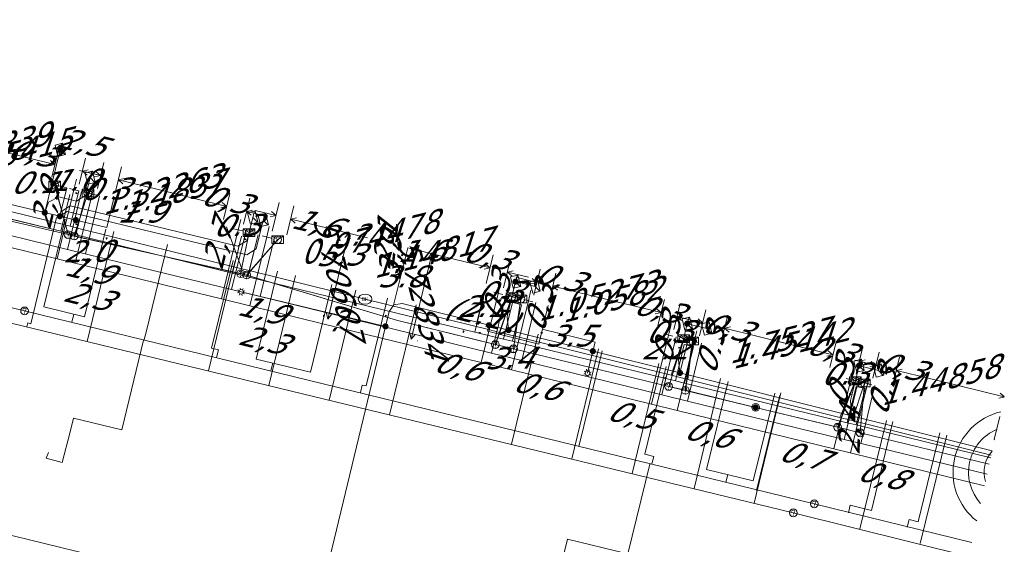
# Model space of a CAD drawing. Header units: metres. Extents: x 124576 to 133557, y 395865 to 402386.
# Tile 92 of 256: x 126258 to 126322, y 398465 to 398499. Entities that reach past the tile are written whole.
import ezdxf
from ezdxf.enums import TextEntityAlignment as Align

# ---------------------------------------------------------------- set-up
doc = ezdxf.new("R2010")
doc.units = ezdxf.units.M
doc.header["$MEASUREMENT"] = 0
for name, color, linetype, lineweight, true_color in [('LG_Datatransport_KPN_BV', 3, 'Continuous', 13, 0x00ff00), ('LG_Datatransport_Reggefiber_Operator_BV', 3, 'Continuous', 13, 0x00ff00), ('LG_Datatransport_Ziggo_BV', 3, 'Continuous', 13, 0x00ff00), ('LG_Laag_Spanning_Enexis_Netbeheer_BV', 7, 'Continuous', 13, 0x960000), ('LG_Riool_Vrij_Verval_Gemeente_Tilburg_Ruimtelijke_Uitvoering', 7, 'Continuous', 13, 0xca00a0), ('LG_unet-4_Brabant_Water', 5, 'Continuous', 13, 0x0000ff), ('LG_warmte_Ennatuurlijk_BV', 7, 'Continuous', 13, 0x008080), ('MV_Datatransport_lijn', 3, 'Continuous', 0, 0x00ff00), ('MV_warmte_lijn', 7, 'Continuous', 0, 0x008080)]:
    doc.layers.add(name, color=color, linetype=linetype, lineweight=lineweight, true_color=true_color)
for name, color, linetype, lineweight in [('LG_Datatransport_P_KPN_BV', 7, 'Continuous', 0), ('LG_Laag_Spanning_P_Enexis_Netbeheer_BV', 7, 'Continuous', 0), ('LG_Laag_Spanning_P_Gemeente_Tilburg_Ruimtelijke_Uitvoering', 7, 'Continuous', 0), ('LG_Riool_Vrij_Verval_P_Gemeente_Tilburg_Ruimtelijke_Uitvoering', 7, 'Continuous', 0), ('LG_unet-4_P_Brabant_Water', 7, 'Continuous', 0), ('MV_Datatransport', 7, 'Continuous', 0), ('MV_Laag_Spanning', 7, 'Continuous', 0), ('MV_Laag_Spanning_lijn', 7, 'Continuous', 0), ('MV_Laag_Spanning_pijl', 7, 'Continuous', 0), ('MV_unet-4', 7, 'Continuous', 0), ('MV_warmte', 7, 'Continuous', 0)]:
    doc.layers.add(name, color=color, linetype=linetype, lineweight=lineweight)
doc.styles.add('Klic_Annotatie', font='verdanai.ttf', dxfattribs={"oblique": 20, "height": 1.4})
doc.styles.add('Style-Arial', font='arial.ttf')

# ---------------------------------------------------------------- blocks, each defined once
blk = doc.blocks.new('Mof')
at = {"layer": 'LG_Laag_Spanning_P_Enexis_Netbeheer_BV'}
h = blk.add_hatch(color=256, dxfattribs=at)
edge = h.paths.add_edge_path()
edge.add_arc((0, 0), 2, 0, 360)
blk = doc.blocks.new('DeliveryPoint')
at = {"layer": 'LG_Laag_Spanning_P_Enexis_Netbeheer_BV', "flags": 128}
blk.add_lwpolyline([(-3.75, -2.5), (3.75, -2.5), (3.75, 2.5), (-3.75, 2.5), (-3.75, -2.5)], close=True, dxfattribs=at)
blk.add_lwpolyline([(-3.75, 2.5), (-3.75, 2.16), (0, 0), (3.75, 2.16)], dxfattribs=at)
blk = doc.blocks.new('Streetlight')
at = {"layer": 'LG_Laag_Spanning_P_Enexis_Netbeheer_BV'}
for p, q in [((-1.77, 1.77), (-1.06, 1.06)), ((0, 2.5), (0, 1.5)), ((1.77, 1.77), (1.06, 1.06)), ((-1.06, -1.06), (-1.77, -1.77)), ((0, -1.5), (0, -2.5)), ((1.06, -1.06), (1.77, -1.77))]:
    blk.add_line(p, q, dxfattribs=at)
at = {"layer": 'LG_Laag_Spanning_P_Enexis_Netbeheer_BV', "flags": 128}
for points in [[(-2.5, 0), (-1.5, 0)], [(1.5, 0), (2.5, 0)]]:
    blk.add_lwpolyline(points, dxfattribs=at)
at = {"layer": 'LG_Laag_Spanning_P_Enexis_Netbeheer_BV'}
blk.add_circle((0, 0), 1.5, dxfattribs=at)
blk = doc.blocks.new('m_pijl')
at = {"layer": 'MV_Laag_Spanning_pijl'}
blk.add_hatch(color=7, dxfattribs=at).paths.add_polyline_path([(-1, -0.33), (-1, 0), (-1, 0.33), (0, 0)])
at = {"layer": 'MV_Laag_Spanning_pijl', "flags": 128}
blk.add_lwpolyline([(-1, 0), (-1, 0.33), (0, 0), (-1, -0.33), (-1, 0)], close=True, dxfattribs=at)
blk = doc.blocks.new('FireHydrant')
at = {"layer": 'LG_unet-4_P_Brabant_Water'}
blk.add_ellipse((0, 0), major_axis=(4.45, 0), ratio=0.727642, dxfattribs=at)
at = {"layer": 'LG_unet-4_P_Brabant_Water', "style": 'Style-Arial'}
blk.add_text('BK', height=2.5, dxfattribs=at).set_placement((0, 0), align=Align.MIDDLE_CENTER)
blk = doc.blocks.new('Onbekend_2')
at = {"layer": 'LG_Riool_Vrij_Verval_P_Gemeente_Tilburg_Ruimtelijke_Uitvoering'}
blk.add_hatch(color=256, dxfattribs=at).paths.add_polyline_path([(-0.25, -1.07, -0.262633), (0.23, 0.15), (0.59, 0.47, 0.379827), (0.7, 1.26), (0.69, 1.26, 0.228508), (-0.03, 1.53), (-0.03, 1.52, 0.459053), (-0.82, 0.79), (-1.29, 0.85, -0.414214), (-0.08, 2, -0.243799), (1.09, 1.52, -0.379827), (0.9, 0.11), (0.54, -0.2, 0.262633), (0.23, -1.08), (-0.17, -1.07)])
blk.add_circle((0, 0), 2.5, dxfattribs=at)
at = {"layer": 'LG_Riool_Vrij_Verval_P_Gemeente_Tilburg_Ruimtelijke_Uitvoering', "extrusion": (0, 0, -1)}
blk.add_solid([(0.34, -2.06), (-0.21, -2.06), (0.34, -1.51), (-0.21, -1.51)], dxfattribs=at)
blk = doc.blocks.new('Onbekend_3')
at = {"layer": 'LG_Datatransport_P_KPN_BV'}
blk.add_hatch(color=256, dxfattribs=at).paths.add_polyline_path([(-0.25, -1.07, -0.262633), (0.23, 0.15), (0.59, 0.47, 0.379827), (0.7, 1.26), (0.69, 1.26, 0.228508), (-0.03, 1.53), (-0.03, 1.52, 0.459053), (-0.82, 0.79), (-1.29, 0.85, -0.414214), (-0.08, 2, -0.243799), (1.09, 1.52, -0.379827), (0.9, 0.11), (0.54, -0.2, 0.262633), (0.23, -1.08), (-0.17, -1.07)])
blk.add_circle((0, 0), 2.5, dxfattribs=at)
at = {"layer": 'LG_Datatransport_P_KPN_BV', "extrusion": (0, 0, -1)}
blk.add_solid([(0.34, -2.06), (-0.21, -2.06), (0.34, -1.51), (-0.21, -1.51)], dxfattribs=at)
blk = doc.blocks.new('Mof_2')
at = {"layer": 'LG_Datatransport_P_KPN_BV'}
h = blk.add_hatch(color=256, dxfattribs=at)
edge = h.paths.add_edge_path()
edge.add_arc((0, 0), 2, 0, 360)
blk = doc.blocks.new('PuntVanLevering_1')
at = {"layer": 'LG_Datatransport_P_KPN_BV', "flags": 128}
blk.add_lwpolyline([(-3.75, -2.5), (3.75, -2.5), (3.75, 2.5), (-3.75, 2.5), (-3.75, -2.5)], close=True, dxfattribs=at)
blk.add_lwpolyline([(-3.75, 2.5), (-3.75, 2.16), (0, 0), (3.75, 2.16)], dxfattribs=at)

msp = doc.modelspace()

# ---------------------------------------------------------------- linework, layer by layer
at = {"layer": 'LG_Datatransport_KPN_BV'}
for p, q in [((126261.53, 398485.31), (126260.66, 398488.51)), ((126261.53, 398485.31), (126251.57, 398487.65)), ((126261.92, 398485.22), (126262.8, 398487.99)), ((126261.92, 398485.22), (126261.53, 398485.31)), ((126272.65, 398482.79), (126261.92, 398485.22)), ((126272.65, 398482.79), (126273.2, 398485.44)), ((126273.04, 398482.7), (126275.04, 398484.99)), ((126273.04, 398482.7), (126272.65, 398482.79)), ((126282.7, 398479.79), (126273.04, 398482.7)), ((126289.07, 398478.22), (126290.14, 398481.3)), ((126290.24, 398477.95), (126290.72, 398481.16)), ((126289.07, 398478.22), (126282.7, 398479.79)), ((126290.24, 398477.95), (126289.07, 398478.22)), ((126300.25, 398475.52), (126301.2, 398478.59)), ((126301.32, 398475.27), (126301.79, 398478.45)), ((126300.25, 398475.52), (126290.24, 398477.95)), ((126301.32, 398475.27), (126300.25, 398475.52)), ((126311.14, 398472.89), (126312.28, 398475.88)), ((126312.59, 398472.53), (126312.86, 398475.74)), ((126305.85, 398474.17), (126301.32, 398475.27)), ((126311.14, 398472.89), (126305.85, 398474.17)), ((126312.59, 398472.53), (126311.14, 398472.89)), ((126320.916, 398470.51), (126312.59, 398472.53))]:
    msp.add_line(p, q, dxfattribs=at)
at = {"layer": 'LG_Datatransport_Reggefiber_Operator_BV'}
for p, q in [((126260.665, 398488.509), (126261.529, 398485.311)), ((126251.568, 398487.648), (126261.529, 398485.311)), ((126261.919, 398485.216), (126262.803, 398487.987)), ((126261.529, 398485.311), (126261.919, 398485.216)), ((126261.919, 398485.216), (126272.651, 398482.795)), ((126272.651, 398482.795), (126273.195, 398485.442)), ((126273.039, 398482.7), (126275.039, 398484.988)), ((126272.651, 398482.795), (126273.039, 398482.7)), ((126289.072, 398478.216), (126290.137, 398481.305)), ((126290.241, 398477.946), (126290.719, 398481.163)), ((126300.247, 398475.524), (126301.204, 398478.594)), ((126289.072, 398478.216), (126290.241, 398477.946)), ((126301.317, 398475.265), (126301.786, 398478.452)), ((126290.241, 398477.946), (126300.247, 398475.524)), ((126300.247, 398475.524), (126301.317, 398475.265)), ((126311.135, 398472.886), (126312.282, 398475.883)), ((126312.592, 398472.528), (126312.864, 398475.741)), ((126301.317, 398475.265), (126305.847, 398474.167)), ((126305.847, 398474.167), (126311.135, 398472.886)), ((126311.135, 398472.886), (126312.592, 398472.528)), ((126312.592, 398472.528), (126320.916, 398470.51))]:
    msp.add_line(p, q, dxfattribs=at)
at = {"layer": 'LG_Datatransport_Reggefiber_Operator_BV', "flags": 128}
msp.add_lwpolyline([(126273.039, 398482.7), (126282.701, 398479.791), (126289.072, 398478.216)], dxfattribs=at)
at = {"layer": 'LG_Datatransport_Ziggo_BV'}
for p, q in [((126252.118, 398487.7), (126261.057, 398485.523)), ((126261.057, 398485.523), (126261.639, 398487.906)), ((126262.029, 398485.286), (126262.611, 398487.668)), ((126261.057, 398485.523), (126262.029, 398485.286)), ((126262.029, 398485.286), (126272.133, 398482.826)), ((126272.133, 398482.826), (126272.713, 398485.201)), ((126273.105, 398482.589), (126273.685, 398484.963)), ((126272.133, 398482.826), (126273.105, 398482.589)), ((126273.105, 398482.589), (126289.602, 398478.572)), ((126289.602, 398478.572), (126290.178, 398480.935)), ((126290.185, 398478.43), (126290.76, 398480.791)), ((126289.602, 398478.572), (126290.185, 398478.43)), ((126290.185, 398478.43), (126300.679, 398475.875)), ((126300.679, 398475.875), (126301.252, 398478.229)), ((126301.262, 398475.733), (126301.835, 398478.087)), ((126300.679, 398475.875), (126301.262, 398475.733)), ((126301.262, 398475.733), (126311.756, 398473.177)), ((126311.756, 398473.177), (126312.327, 398475.524)), ((126312.339, 398473.035), (126312.91, 398475.382)), ((126311.756, 398473.177), (126312.339, 398473.035)), ((126312.339, 398473.035), (126321.008, 398470.924))]:
    msp.add_line(p, q, dxfattribs=at)
at = {"layer": 'LG_Datatransport_Ziggo_BV', "flags": 128}
for points in [[(126226.344, 398494.92), (126226.126, 398494.029), (126249.495, 398488.339), (126252.118, 398487.7), (126261.057, 398485.523), (126262.029, 398485.286), (126272.133, 398482.826), (126273.105, 398482.589), (126289.602, 398478.572), (126290.185, 398478.43), (126300.679, 398475.875), (126301.262, 398475.733), (126311.756, 398473.177), (126312.339, 398473.035), (126321.008, 398470.924)], [(126226.344, 398494.92), (126226.126, 398494.029), (126249.495, 398488.339), (126252.118, 398487.7), (126261.057, 398485.523), (126262.029, 398485.286), (126272.133, 398482.826), (126273.105, 398482.589), (126273.685, 398484.963)], [(126226.344, 398494.92), (126226.126, 398494.029), (126249.495, 398488.339), (126252.118, 398487.7), (126261.057, 398485.523), (126262.029, 398485.286), (126272.133, 398482.826), (126272.713, 398485.201)], [(126226.344, 398494.92), (126226.126, 398494.029), (126249.495, 398488.339), (126252.118, 398487.7), (126261.057, 398485.523), (126262.029, 398485.286), (126262.611, 398487.668)], [(126226.344, 398494.92), (126226.126, 398494.029), (126249.495, 398488.339), (126252.118, 398487.7), (126261.057, 398485.523), (126261.639, 398487.906)], [(126321.008, 398470.924), (126312.339, 398473.035), (126311.756, 398473.177), (126301.262, 398475.733), (126300.679, 398475.875), (126290.185, 398478.43), (126289.602, 398478.572), (126290.178, 398480.935)], [(126321.008, 398470.924), (126312.339, 398473.035), (126311.756, 398473.177), (126301.262, 398475.733), (126300.679, 398475.875), (126290.185, 398478.43), (126290.76, 398480.791)], [(126321.008, 398470.924), (126312.339, 398473.035), (126311.756, 398473.177), (126301.262, 398475.733), (126300.679, 398475.875), (126301.252, 398478.229)], [(126321.008, 398470.924), (126312.339, 398473.035), (126311.756, 398473.177), (126301.262, 398475.733), (126301.835, 398478.087)], [(126321.008, 398470.924), (126312.339, 398473.035), (126311.756, 398473.177), (126312.327, 398475.524)], [(126321.008, 398470.924), (126312.339, 398473.035), (126312.91, 398475.382)]]:
    msp.add_lwpolyline(points, dxfattribs=at)
at = {"layer": 'LG_Laag_Spanning_Enexis_Netbeheer_BV'}
for p, q in [((126260.022, 398486.728), (126261.018, 398490.78)), ((126290.374, 398482.276), (126291.637, 398481.967)), ((126281.986, 398479.394), (126272.685, 398481.619)), ((126301.441, 398479.566), (126302.704, 398479.257)), ((126295.358, 398477.793), (126295.015, 398476.381)), ((126312.52, 398476.855), (126313.782, 398476.546))]:
    msp.add_line(p, q, dxfattribs=at)
at = {"layer": 'LG_Laag_Spanning_Enexis_Netbeheer_BV', "flags": 128}
for points in [[(126262.026, 398486.247), (126260.994, 398486.495), (126260.022, 398486.728), (126258.655, 398487.056), (126251.533, 398488.765), (126250.658, 398488.975), (126243.557, 398490.679), (126235.788, 398492.543), (126226.673, 398494.782), (126220.457, 398496.309), (126220.166, 398496.381), (126218.592, 398496.768), (126218.284, 398496.994), (126218.225, 398497.371), (126219.594, 398503.033)], [(126262.026, 398486.247), (126260.994, 398486.495), (126260.022, 398486.728), (126258.655, 398487.056), (126251.533, 398488.765), (126250.658, 398488.975), (126243.557, 398490.679), (126235.788, 398492.543), (126226.673, 398494.782), (126220.457, 398496.309), (126220.166, 398496.381), (126218.592, 398496.768), (126218.284, 398496.994), (126218.225, 398497.371), (126219.594, 398503.033)], [(126262.026, 398486.247), (126260.994, 398486.495), (126260.022, 398486.728), (126258.655, 398487.056), (126251.533, 398488.765), (126250.658, 398488.975), (126243.557, 398490.679), (126235.788, 398492.543), (126226.673, 398494.782), (126220.457, 398496.309), (126220.166, 398496.381), (126218.592, 398496.768), (126218.284, 398496.994), (126218.225, 398497.371), (126219.594, 398503.033)], [(126260.022, 398486.728), (126260.273, 398487.392), (126260.936, 398487.743), (126262.062, 398487.473), (126262.667, 398487.842), (126262.946, 398488.981)], [(126260.994, 398486.495), (126261.065, 398486.786), (126261.671, 398487.155), (126272.465, 398484.564), (126273.07, 398484.933), (126273.432, 398486.413)], [(126260.994, 398486.495), (126261.477, 398486.79), (126273.051, 398484.013), (126273.656, 398484.382), (126274.112, 398486.246)], [(126289.918, 398479.152), (126289.823, 398480.022), (126290.374, 398482.276)], [(126321.107, 398471.368), (126319.373, 398471.795), (126312.038, 398473.627), (126300.973, 398476.391), (126295.358, 398477.793), (126289.918, 398479.152), (126288.662, 398479.466), (126283.067, 398480.863), (126282.534, 398480.783), (126282.216, 398480.348), (126281.986, 398479.394), (126276.372, 398456.112), (126276.362, 398456.071), (126275.871, 398454.034), (126274.8, 398449.591), (126271.167, 398434.518), (126271.05, 398434.031), (126270.908, 398433.444), (126270.994, 398432.91), (126271.435, 398432.597), (126273.169, 398432.216)], [(126321.107, 398471.368), (126319.373, 398471.795), (126312.038, 398473.627), (126300.973, 398476.391), (126295.358, 398477.793), (126289.918, 398479.152), (126288.662, 398479.466), (126283.067, 398480.863), (126282.534, 398480.783), (126282.216, 398480.348), (126281.986, 398479.394), (126276.372, 398456.112), (126281.986, 398479.394), (126276.372, 398456.112)], [(126321.107, 398471.368), (126319.373, 398471.795), (126312.038, 398473.627), (126300.973, 398476.391), (126295.358, 398477.793), (126289.918, 398479.152), (126288.662, 398479.466), (126283.067, 398480.863), (126282.534, 398480.783), (126282.216, 398480.348), (126281.986, 398479.394), (126276.372, 398456.112)], [(126300.973, 398476.391), (126300.873, 398477.242), (126301.441, 398479.566)], [(126312.038, 398473.627), (126312.028, 398473.654), (126311.97, 398474.607), (126312.52, 398476.855)]]:
    msp.add_lwpolyline(points, dxfattribs=at)
at = {"layer": 'LG_Laag_Spanning_P_Gemeente_Tilburg_Ruimtelijke_Uitvoering'}
for radius, start, end in [(4, 103.16067, 231.80539), (3, 112.77499, 222.19106), (2, 137.55063, 197.41542)]:
    msp.add_arc((126322.577, 398469.993), radius, start, end, dxfattribs=at)
at = {"layer": 'LG_Riool_Vrij_Verval_Gemeente_Tilburg_Ruimtelijke_Uitvoering'}
for p, q in [((126206.7, 398493.22), (126258.72, 398480.39)), ((126259.129, 398479.567), (126260.783, 398486.403)), ((126259.953, 398480.642), (126261.339, 398486.3)), ((126262.575, 398480), (126263.961, 398485.657)), ((126262.759, 398478.413), (126264.477, 398485.508)), ((126266.557, 398479.024), (126267.943, 398484.682)), ((126270.583, 398476.519), (126272.3, 398483.615)), ((126270.782, 398477.989), (126272.168, 398483.647)), ((126273.648, 398477.287), (126275.034, 398482.945)), ((126274.471, 398475.578), (126276.188, 398482.674)), ((126277.144, 398476.431), (126278.53, 398482.088)), ((126278.359, 398474.637), (126280.076, 398481.732)), ((126280.738, 398475.55), (126282.124, 398481.208)), ((126262.575, 398480), (126259.953, 398480.642)), ((126282.246, 398473.696), (126283.964, 398480.791)), ((126258.72, 398480.39), (126309.63, 398467.95)), ((126261.776, 398479.681), (126261.895, 398480.166)), ((126257.13, 398479.78), (126308.28, 398467.37)), ((126258.871, 398479.354), (126258.934, 398479.614)), ((126258.934, 398479.614), (126259.129, 398479.567)), ((126266.438, 398478.539), (126266.557, 398479.024)), ((126290.119, 398471.791), (126291.836, 398478.886)), ((126271.219, 398477.882), (126270.782, 398477.989)), ((126271.1, 398477.396), (126271.219, 398477.882)), ((126294.007, 398470.849), (126295.724, 398477.945)), ((126294.579, 398472.16), (126295.964, 398477.817)), ((126277.144, 398476.431), (126273.648, 398477.287)), ((126274.597, 398476.54), (126274.716, 398477.026)), ((126297.894, 398469.909), (126299.612, 398477.003)), ((126298.706, 398471.148), (126300.093, 398476.806)), ((126280.376, 398475.124), (126280.495, 398475.61)), ((126280.738, 398475.55), (126280.495, 398475.61)), ((126301.879, 398468.944), (126303.597, 398476.039)), ((126302.689, 398470.173), (126304.075, 398475.831)), ((126305.7, 398469.435), (126307.086, 398475.093)), ((126305.767, 398468.003), (126307.484, 398475.098)), ((126305.91, 398468.82), (126307.403, 398474.966)), ((126312.572, 398466.34), (126314.29, 398473.331)), ((126313.315, 398467.529), (126314.707, 398473.263)), ((126316.327, 398466.798), (126317.719, 398472.531)), ((126316.456, 398465.385), (126318.175, 398472.377)), ((126294.46, 398471.674), (126294.579, 398472.16)), ((126299.289, 398471.006), (126298.706, 398471.148)), ((126299.17, 398470.52), (126299.289, 398471.006)), ((126305.7, 398469.435), (126302.689, 398470.173)), ((126303.93, 398469.354), (126304.049, 398469.84)), ((126246.28, 398468.75), (126290.38, 398457.99)), ((126309.63, 398467.95), (126319.797, 398465.467)), ((126311.836, 398467.374), (126311.955, 398467.86)), ((126313.315, 398467.529), (126311.955, 398467.86)), ((126308.28, 398467.37), (126319.594, 398464.554)), ((126315.626, 398466.454), (126315.744, 398466.94)), ((126316.327, 398466.798), (126315.744, 398466.94))]:
    msp.add_line(p, q, dxfattribs=at)
at = {"layer": 'LG_Riool_Vrij_Verval_Gemeente_Tilburg_Ruimtelijke_Uitvoering', "flags": 128}
for points in [[(126266.398, 398478.5), (126264.981, 398472.718), (126261.873, 398473.479), (126261.635, 398472.508)], [(126261.635, 398472.508), (126261.153, 398470.611), (126260.113, 398470.905), (126260.273, 398471.271)], [(126299.032, 398470.506), (126297.616, 398464.723), (126293.731, 398465.675), (126293.493, 398464.704)]]:
    msp.add_lwpolyline(points, dxfattribs=at)
at = {"layer": 'LG_unet-4_Brabant_Water'}
for p, q in [((126262.22, 398488.13), (126261.65, 398485.85)), ((126262.7, 398488.01), (126262.14, 398485.73)), ((126271.73, 398485.8), (126272.72, 398483.11)), ((126273.77, 398485.3), (126273.19, 398483)), ((126290.13, 398481.3), (126289.35, 398479)), ((126290.71, 398481.16), (126290.34, 398478.76)), ((126301.2, 398478.59), (126300.41, 398476.24)), ((126301.78, 398478.45), (126301.48, 398475.97)), ((126312.28, 398475.88), (126311.29, 398473.52)), ((126312.86, 398475.74), (126312.07, 398473.33))]:
    msp.add_line(p, q, dxfattribs=at)
at = {"layer": 'LG_unet-4_Brabant_Water', "flags": 128}
for points in [[(126220.23, 398495.93), (126243.76, 398490.24), (126249.01, 398488.97), (126252.21, 398488.18), (126261.65, 398485.85), (126262.14, 398485.73), (126272.72, 398483.11), (126273.19, 398483), (126280.67, 398481.15)], [(126280.67, 398481.15), (126288.72, 398479.16), (126289.35, 398479), (126290.34, 398478.76), (126300.41, 398476.24), (126301.48, 398475.97), (126311.29, 398473.52), (126312.07, 398473.33), (126321.045, 398471.091)]]:
    msp.add_lwpolyline(points, dxfattribs=at)
at = {"layer": 'LG_warmte_Ennatuurlijk_BV'}
for p, q in [((126262.068, 398488.887), (126261.902, 398488.206)), ((126260.819, 398483.749), (126261.902, 398488.206)), ((126262.194, 398488.135), (126261.611, 398488.277)), ((126263.234, 398488.602), (126263.068, 398487.922)), ((126261.482, 398484.359), (126262.388, 398488.088)), ((126261.985, 398483.464), (126263.068, 398487.922)), ((126262.647, 398484.073), (126263.554, 398487.804)), ((126263.36, 398487.851), (126262.777, 398487.993)), ((126272.655, 398486.294), (126272.49, 398485.614)), ((126271.407, 398481.158), (126272.49, 398485.614)), ((126272.781, 398485.543), (126272.198, 398485.685)), ((126274.5, 398485.841), (126274.335, 398485.161)), ((126272.07, 398481.768), (126272.975, 398485.496)), ((126273.252, 398480.707), (126274.335, 398485.161)), ((126273.915, 398481.316), (126274.821, 398485.043)), ((126274.626, 398485.09), (126274.043, 398485.232)), ((126289.421, 398482.2), (126289.254, 398481.52)), ((126288.159, 398477.06), (126289.254, 398481.52)), ((126288.826, 398477.668), (126289.742, 398481.401)), ((126289.545, 398481.449), (126288.963, 398481.592)), ((126291.368, 398481.726), (126291.2, 398481.047)), ((126290.105, 398476.584), (126291.2, 398481.047)), ((126290.769, 398477.192), (126291.686, 398480.928)), ((126291.491, 398480.975), (126290.909, 398481.119)), ((126300.4, 398479.512), (126300.233, 398478.833)), ((126299.139, 398474.374), (126300.233, 398478.833)), ((126299.803, 398474.983), (126300.718, 398478.714)), ((126300.524, 398478.761), (126299.941, 398478.905)), ((126302.051, 398479.107), (126301.884, 398478.428)), ((126300.79, 398473.97), (126301.884, 398478.428)), ((126301.454, 398474.579), (126302.369, 398478.308)), ((126302.175, 398478.356), (126301.592, 398478.499)), ((126312.153, 398476.636), (126311.986, 398475.956)), ((126313.222, 398476.374), (126313.054, 398475.695)), ((126310.892, 398471.498), (126311.986, 398475.956)), ((126311.556, 398472.107), (126312.471, 398475.837)), ((126312.277, 398475.884), (126311.694, 398476.028)), ((126311.96, 398471.237), (126313.054, 398475.695)), ((126312.625, 398471.846), (126313.54, 398475.576)), ((126313.345, 398475.623), (126312.763, 398475.766))]:
    msp.add_line(p, q, dxfattribs=at)
at = {"layer": 'LG_warmte_Ennatuurlijk_BV', "flags": 128}
for points in [[(126320.771, 398469.853), (126313.814, 398471.555), (126311.556, 398472.107), (126301.454, 398474.579), (126299.803, 398474.983), (126290.769, 398477.192), (126288.826, 398477.668), (126278.845, 398480.11), (126273.915, 398481.316), (126272.07, 398481.768), (126267.189, 398482.962), (126261.482, 398484.359), (126255.169, 398485.903)], [(126320.608, 398469.121), (126310.892, 398471.498), (126300.79, 398473.97), (126299.139, 398474.374), (126290.105, 398476.584), (126288.159, 398477.06), (126277.939, 398479.56), (126273.252, 398480.707), (126271.407, 398481.158), (126266.283, 398482.412), (126260.819, 398483.749), (126254.991, 398485.175)]]:
    msp.add_lwpolyline(points, dxfattribs=at)
at = {"layer": 'MV_Datatransport_lijn'}
for p, q in [((126288.334, 398481.385), (126287.758, 398479.021)), ((126290.469, 398480.863), (126290.178, 398480.935)), ((126290.469, 398480.863), (126290.76, 398480.791)), ((126301.252, 398478.229), (126301.544, 398478.158)), ((126301.544, 398478.158), (126301.835, 398478.087)), ((126312.327, 398475.524), (126312.618, 398475.453)), ((126312.618, 398475.453), (126312.91, 398475.382))]:
    msp.add_line(p, q, dxfattribs=at)
at = {"layer": 'MV_Laag_Spanning_lijn'}
for p, q in [((126261.439, 398488.32), (126260.994, 398486.495)), ((126291.954, 398478.612), (126292.47, 398480.737)), ((126278.386, 398480.255), (126281.986, 398479.394)), ((126288.565, 398479.078), (126288.662, 398479.466)), ((126291.864, 398478.254), (126291.961, 398478.642)), ((126295.5, 398478.378), (126295.358, 398477.793)), ((126321.231, 398472.088), (126321.6, 398473.587))]:
    msp.add_line(p, q, dxfattribs=at)
at = {"layer": 'MV_Laag_Spanning_pijl'}
for p, q in [((126260.374, 398488.581), (126260.472, 398488.557)), ((126260.472, 398488.557), (126261.439, 398488.32)), ((126262.708, 398488.01), (126262.417, 398488.081)), ((126264.461, 398487.582), (126264.014, 398485.76)), ((126264.014, 398485.76), (126262.026, 398486.247)), ((126273.195, 398485.442), (126273.486, 398485.37)), ((126279.619, 398485.41), (126278.386, 398480.255)), ((126283.422, 398484.466), (126282.514, 398480.77)), ((126284.994, 398484.08), (126283.422, 398484.466)), ((126288.384, 398481.732), (126287.881, 398479.661)), ((126290.428, 398481.234), (126290.137, 398481.305)), ((126291.864, 398478.254), (126288.565, 398479.078)), ((126295.5, 398478.378), (126292.099, 398479.209)), ((126301.204, 398478.594), (126301.495, 398478.523)), ((126301.495, 398478.523), (126300.974, 398476.391)), ((126312.282, 398475.883), (126312.573, 398475.812)), ((126321.231, 398472.088), (126321.265, 398472.08))]:
    msp.add_line(p, q, dxfattribs=at)
at = {"layer": 'MV_warmte_lijn'}
for p, q in [((126260.68, 398489.833), (126256.377, 398490.884)), ((126260.477, 398489.003), (126260.886, 398490.678)), ((126260.68, 398489.833), (126260.383, 398490.085)), ((126262.249, 398488.57), (126262.658, 398490.246)), ((126260.68, 398489.833), (126260.301, 398489.747)), ((126263.617, 398489.117), (126262.265, 398489.447)), ((126262.451, 398489.4), (126262.831, 398489.487)), ((126262.451, 398489.4), (126262.748, 398489.149)), ((126262.451, 398489.4), (126263.804, 398489.07)), ((126263.414, 398488.285), (126263.824, 398489.962)), ((126264.564, 398488.005), (126264.974, 398489.682)), ((126263.617, 398489.117), (126263.238, 398489.031)), ((126263.617, 398489.117), (126263.321, 398489.369)), ((126264.767, 398488.836), (126265.147, 398488.923)), ((126264.767, 398488.836), (126265.064, 398488.585)), ((126264.767, 398488.836), (126268.208, 398487.996)), ((126271.756, 398487.124), (126267.418, 398488.188)), ((126271.552, 398486.292), (126271.963, 398487.969)), ((126272.836, 398485.977), (126273.247, 398487.654)), ((126271.756, 398487.124), (126271.376, 398487.038)), ((126271.756, 398487.124), (126271.459, 398487.376)), ((126273.04, 398486.809), (126273.42, 398486.895)), ((126274.932, 398486.542), (126273.58, 398486.874)), ((126274.682, 398485.524), (126275.139, 398487.387)), ((126275.628, 398485.291), (126276.086, 398487.154)), ((126273.04, 398486.809), (126273.337, 398486.557)), ((126273.04, 398486.809), (126274.392, 398486.477)), ((126274.932, 398486.542), (126274.552, 398486.456)), ((126274.932, 398486.542), (126274.635, 398486.794)), ((126275.878, 398486.309), (126276.258, 398486.395)), ((126275.878, 398486.309), (126276.174, 398486.057)), ((126275.878, 398486.309), (126280.831, 398485.092)), ((126279.619, 398485.41), (126278.263, 398479.867)), ((126279.619, 398485.41), (126279.367, 398485.113)), ((126279.619, 398485.41), (126279.705, 398485.031)), ((126285.006, 398484.129), (126283.644, 398478.565)), ((126285.006, 398484.129), (126284.754, 398483.832)), ((126288.733, 398483.163), (126284.887, 398484.1)), ((126285.006, 398484.129), (126285.092, 398483.749)), ((126285.419, 398484.028), (126285.428, 398484.025)), ((126288.487, 398482.155), (126288.939, 398484.008)), ((126289.603, 398481.883), (126290.054, 398483.736)), ((126288.733, 398483.163), (126288.353, 398483.076)), ((126288.733, 398483.163), (126288.436, 398483.414)), ((126291.546, 398481.41), (126291.951, 398483.076)), ((126289.848, 398482.891), (126290.227, 398482.978)), ((126289.848, 398482.891), (126290.145, 398482.64)), ((126289.848, 398482.891), (126291.201, 398482.562)), ((126291.745, 398482.231), (126290.393, 398482.56)), ((126291.745, 398482.231), (126291.448, 398482.482)), ((126292.574, 398481.16), (126292.979, 398482.826)), ((126291.745, 398482.231), (126291.366, 398482.144)), ((126292.773, 398481.98), (126293.153, 398482.067)), ((126292.773, 398481.98), (126293.071, 398481.729)), ((126292.773, 398481.98), (126296.461, 398481.083)), ((126299.76, 398480.277), (126295.493, 398481.323)), ((126299.76, 398480.277), (126299.464, 398480.528)), ((126299.557, 398479.446), (126299.968, 398481.122)), ((126300.579, 398479.196), (126300.99, 398480.871)), ((126278.263, 398479.867), (126278.177, 398480.247)), ((126278.263, 398479.867), (126278.515, 398480.164)), ((126299.76, 398480.277), (126299.381, 398480.191)), ((126300.783, 398480.026), (126301.162, 398480.112)), ((126300.783, 398480.026), (126301.079, 398479.774)), ((126300.783, 398480.026), (126302.135, 398479.694)), ((126302.434, 398479.62), (126301.082, 398479.952)), ((126302.434, 398479.62), (126302.137, 398479.872)), ((126302.23, 398478.79), (126302.641, 398480.465)), ((126303.64, 398478.444), (126304.051, 398480.119)), ((126302.434, 398479.62), (126302.054, 398479.534)), ((126303.843, 398479.274), (126304.223, 398479.36)), ((126303.843, 398479.274), (126304.14, 398479.022)), ((126303.843, 398479.274), (126308.005, 398478.253)), ((126283.644, 398478.565), (126283.558, 398478.944)), ((126283.644, 398478.565), (126283.896, 398478.861)), ((126284.057, 398478.464), (126284.066, 398478.461)), ((126310.83, 398477.556), (126307.214, 398478.441)), ((126310.629, 398476.736), (126311.037, 398478.401)), ((126312.332, 398476.319), (126312.739, 398477.984)), ((126310.83, 398477.556), (126310.451, 398477.47)), ((126310.83, 398477.556), (126310.534, 398477.808)), ((126313.4, 398476.058), (126313.807, 398477.723)), ((126314.722, 398475.735), (126315.129, 398477.399)), ((126313.601, 398476.877), (126312.248, 398477.208)), ((126312.533, 398477.139), (126312.912, 398477.225)), ((126312.533, 398477.139), (126312.829, 398476.887)), ((126312.533, 398477.139), (126313.885, 398476.808)), ((126313.601, 398476.877), (126313.221, 398476.791)), ((126313.601, 398476.877), (126313.304, 398477.129)), ((126314.923, 398476.554), (126315.302, 398476.641)), ((126314.923, 398476.554), (126315.219, 398476.303)), ((126314.923, 398476.554), (126319.19, 398475.511)), ((126321.88, 398474.851), (126317.602, 398475.893)), ((126321.877, 398474.838), (126321.527, 398474.758)), ((126321.883, 398474.864), (126321.609, 398475.096))]:
    msp.add_line(p, q, dxfattribs=at)

# ---------------------------------------------------------------- block references
at = {"layer": 'LG_Datatransport_P_KPN_BV', "xscale": 0.1, "yscale": 0.1, "zscale": 0.1}
for name, p in [('PuntVanLevering_1', (126260.665, 398488.509)), ('Onbekend_3', (126260.66, 398488.51)), ('PuntVanLevering_1', (126262.803, 398487.987)), ('Onbekend_3', (126262.8, 398487.99)), ('PuntVanLevering_1', (126273.195, 398485.442)), ('Onbekend_3', (126273.2, 398485.44)), ('Onbekend_3', (126261.529, 398485.311)), ('Onbekend_3', (126261.53, 398485.31)), ('Onbekend_3', (126261.919, 398485.216)), ('Onbekend_3', (126261.92, 398485.22)), ('PuntVanLevering_1', (126275.04, 398484.989)), ('Onbekend_3', (126275.04, 398484.99)), ('Onbekend_3', (126272.65, 398482.79)), ('Onbekend_3', (126272.651, 398482.795)), ('Onbekend_3', (126273.039, 398482.7)), ('Onbekend_3', (126273.04, 398482.7)), ('PuntVanLevering_1', (126290.137, 398481.305)), ('Onbekend_3', (126290.14, 398481.3)), ('PuntVanLevering_1', (126290.719, 398481.163)), ('Onbekend_3', (126290.72, 398481.16)), ('PuntVanLevering_1', (126301.204, 398478.594)), ('Onbekend_3', (126301.2, 398478.59)), ('PuntVanLevering_1', (126301.786, 398478.452)), ('Onbekend_3', (126301.79, 398478.45)), ('Onbekend_3', (126289.07, 398478.22)), ('Onbekend_3', (126289.072, 398478.216)), ('Onbekend_3', (126290.24, 398477.95)), ('Onbekend_3', (126290.241, 398477.946)), ('PuntVanLevering_1', (126312.282, 398475.883)), ('Onbekend_3', (126312.28, 398475.88)), ('Onbekend_3', (126300.247, 398475.524)), ('Onbekend_3', (126300.25, 398475.52)), ('Onbekend_3', (126301.317, 398475.265)), ('Onbekend_3', (126301.32, 398475.27)), ('PuntVanLevering_1', (126312.864, 398475.74)), ('Onbekend_3', (126312.86, 398475.74)), ('Onbekend_3', (126305.85, 398474.17)), ('Mof_2', (126305.847, 398474.167)), ('Onbekend_3', (126311.135, 398472.886)), ('Onbekend_3', (126311.14, 398472.89)), ('Onbekend_3', (126312.59, 398472.53)), ('Onbekend_3', (126312.592, 398472.528))]:
    msp.add_blockref(name, p, dxfattribs=at)
at = {"layer": 'LG_Laag_Spanning_P_Enexis_Netbeheer_BV'}
for name, p, xscale, yscale, zscale, rotation in [('DeliveryPoint', (126261.018, 398490.78), 0.1, 0.1, 0.1, 284), ('DeliveryPoint', (126262.946, 398488.981), 0.1, 0.1, 0.1, 284), ('DeliveryPoint', (126273.432, 398486.413), 0.1, 0.1, 0.1, 284), ('DeliveryPoint', (126274.112, 398486.246), 0.1, 0.1, 0.1, 284), ('DeliveryPoint', (126290.374, 398482.276), 0.1, 0.1, 0.1, 284), ('Streetlight', (126272.685, 398481.619), 0.09999999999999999, 0.09999999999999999, 0.09999999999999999, 193), ('DeliveryPoint', (126291.637, 398481.967), 0.1, 0.1, 0.1, 284), ('DeliveryPoint', (126301.441, 398479.566), 0.1, 0.1, 0.1, 284), ('Mof', (126288.662, 398479.466), 0.1, 0.1, 0.1, 14), ('DeliveryPoint', (126302.704, 398479.257), 0.1, 0.1, 0.1, 284), ('DeliveryPoint', (126312.52, 398476.855), 0.1, 0.1, 0.1, 284), ('DeliveryPoint', (126313.782, 398476.546), 0.1, 0.1, 0.1, 284), ('Streetlight', (126295.015, 398476.381), 0.1, 0.1, 0.1, 104)]:
    msp.add_blockref(name, p, dxfattribs=dict(at, xscale=xscale, yscale=yscale, zscale=zscale, rotation=rotation))
at = {"layer": 'LG_Laag_Spanning_P_Enexis_Netbeheer_BV', "xscale": 0.1, "yscale": 0.1, "zscale": 0.1}
for p in [(126260.022, 398486.728), (126260.994, 398486.495), (126262.026, 398486.247), (126262.026, 398486.247), (126290.374, 398482.276), (126281.986, 398479.394), (126289.918, 398479.152), (126301.441, 398479.566), (126295.358, 398477.793), (126312.52, 398476.855), (126300.973, 398476.391), (126312.038, 398473.627)]:
    msp.add_blockref('Mof', p, dxfattribs=at)
at = {"layer": 'LG_Riool_Vrij_Verval_P_Gemeente_Tilburg_Ruimtelijke_Uitvoering', "xscale": 0.1, "yscale": 0.1, "zscale": 0.1}
for p in [(126258.72, 398480.39), (126309.63, 398467.95), (126308.28, 398467.37)]:
    msp.add_blockref('Onbekend_2', p, dxfattribs=at)
at = {"layer": 'LG_unet-4_P_Brabant_Water', "xscale": 0.1, "yscale": 0.1, "zscale": 0.1}
msp.add_blockref('FireHydrant', (126280.67, 398481.15), dxfattribs=at)
at = {"layer": 'MV_Laag_Spanning_pijl'}
for p, xscale, yscale, zscale, rotation in [((126260, 398488), 0.1, 0.1, 0.1, 347), ((126261, 398488), 0.1, 0.1, 0.1, 347), ((126262, 398488), 0.1, 0.1, 0.1, 166), ((126262, 398486), 0.1, 0.1, 0.1, 166), ((126264, 398485), 0.09999999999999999, 0.09999999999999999, 0.09999999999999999, 257), ((126273, 398485), 0.1, 0.1, 0.1, 347), ((126283, 398484), 0.1, 0.1, 0.1, 166), ((126290, 398481), 0.1, 0.1, 0.1, 166), ((126278, 398480), 0.09999999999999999, 0.09999999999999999, 0.09999999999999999, 257), ((126282, 398480), 0.09999999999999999, 0.09999999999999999, 0.09999999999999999, 257), ((126287, 398479), 0.09999999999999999, 0.09999999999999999, 0.09999999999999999, 257), ((126288, 398479), 0.1, 0.1, 0.1, 165), ((126292, 398479), 0.1, 0.1, 0.1, 166), ((126301, 398478), 0.1, 0.1, 0.1, 347), ((126300, 398476), 0.09999999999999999, 0.09999999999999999, 0.09999999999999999, 257), ((126312, 398475), 0.1, 0.1, 0.1, 347)]:
    msp.add_blockref('m_pijl', p, dxfattribs=dict(at, xscale=xscale, yscale=yscale, zscale=zscale, rotation=rotation))

# ---------------------------------------------------------------- texts
at = {"layer": 'MV_Datatransport', "style": 'Klic_Annotatie', "oblique": 20}
for s, rotation, p in [('2,5', 346.3, (126262.325, 398491.299)), ('0,3', 346.3, (126259.14, 398490.616)), ('2,9', 76.2, (126260.029, 398487.172)), ('0,3', 346.2, (126271.625, 398487.605)), ('1,6', 346.2, (126277.436, 398486.084)), ('2,7', 76.2, (126271.127, 398484.559)), ('0,3', 346.3, (126288.508, 398483.989)), ('1,9', 346.2, (126262.806, 398483.044)), ('0,3', 346.3, (126293.109, 398482.581)), ('0.3', 76, (126289.121, 398481.233)), ('2,3', 346.3, (126262.753, 398481.371)), ('0.3', 76, (126291.883, 398480.551)), ('1,9', 346.2, (126273.948, 398480.485)), ('(2.1)', 346, (126288.046, 398480.203)), ('0,3', 346.3, (126299.512, 398480.549)), ('0,3', 346.3, (126303.934, 398479.38)), ('2,3', 346.2, (126274.033, 398478.572)), ('0.3', 76, (126300.082, 398478.527)), ('0.3', 76, (126302.933, 398477.839)), ('0,3', 346.2, (126310.651, 398477.975)), ('0,6', 346.3, (126286.615, 398476.845)), ('0,3', 346.3, (126315.136, 398476.848)), ('0.3', 76, (126311.311, 398475.798)), ('0,6', 346.3, (126291.728, 398475.579)), ('0.3', 76, (126313.991, 398475.174)), ('0,5', 346.3, (126297.783, 398473.718)), ('0,6', 346.3, (126302.768, 398472.509)), ('0,7', 346.3, (126308.87, 398471.105)), ('0,8', 346.3, (126313.928, 398469.83))]:
    msp.add_text(s, height=1.4, rotation=rotation, dxfattribs=at).set_placement(p, align=Align.MIDDLE_CENTER)
at = {"layer": 'MV_Laag_Spanning', "style": 'Klic_Annotatie', "oblique": 20}
for s, p in [('0.1', (126259.289, 398488.672)), ('1.0', (126261.856, 398488.834)), ('0.3', (126263.834, 398488.262)), ('0.3', (126272.335, 398485.915)), ('2.0', (126262.697, 398484.242)), ('1.6', (126284.208, 398484.273)), ('5.3', (126279.003, 398483.999)), ('0.3', (126289.241, 398481.6)), ('0.3', (126300.213, 398479.053)), ('3.4', (126289.892, 398477.353)), ('0.3', (126311.529, 398476.333))]:
    msp.add_text(s, height=1.4, rotation=1, dxfattribs=at).set_placement(p, align=Align.MIDDLE_CENTER)
for s, p in [('1.9', (126266.159, 398486.785)), ('3.8', (126282.968, 398482.618)), ('2.1', (126288.133, 398480.697)), ('3.5', (126293.8, 398478.794)), ('2.2', (126299.969, 398477.961))]:
    msp.add_text(s, height=1.4, dxfattribs=at).set_placement(p, align=Align.MIDDLE_CENTER)
at = {"layer": 'MV_unet-4', "style": 'Klic_Annotatie', "oblique": 20}
for s, rotation, p in [('2,1', 83.9, (126281.98, 398484.62)), ('3,9', 88.6, (126282.29, 398483.8)), ('2,4', 88.7, (126311.89, 398472.58))]:
    msp.add_text(s, height=1.4, rotation=rotation, dxfattribs=at).set_placement(p, align=Align.MIDDLE_CENTER)
at = {"layer": 'MV_warmte', "style": 'Klic_Annotatie', "oblique": 20}
for s, rotation, p in [('1.82339', 14, (126256.377, 398490.884)), ('1.95415', 14, (126257.793, 398490.536)), ('1.32263', 14, (126267.418, 398488.188)), ('1.1837', 14, (126268.208, 398487.996)), ('0.974478', 14, (126280.831, 398485.092)), ('5.70607', 284, (126278.941, 398482.639)), ('1.14817', 14, (126284.887, 398484.1)), ('5.72834', 284, (126284.325, 398481.347)), ('1.05273', 14, (126295.493, 398481.323)), ('1.0582', 14, (126296.461, 398481.083)), ('1.7527', 14, (126307.214, 398478.441)), ('1.45142', 14, (126308.005, 398478.253)), ('1.44858', 14, (126317.602, 398475.893))]:
    msp.add_text(s, height=1.4, rotation=rotation, dxfattribs=at).set_placement(p, align=Align.MIDDLE_CENTER)
for p in [(126280.042, 398485.307), (126278.685, 398479.764)]:
    msp.add_text('?', height=1.4, dxfattribs=at).set_placement(p, align=Align.MIDDLE_CENTER)

doc.saveas('drawing.dxf')
